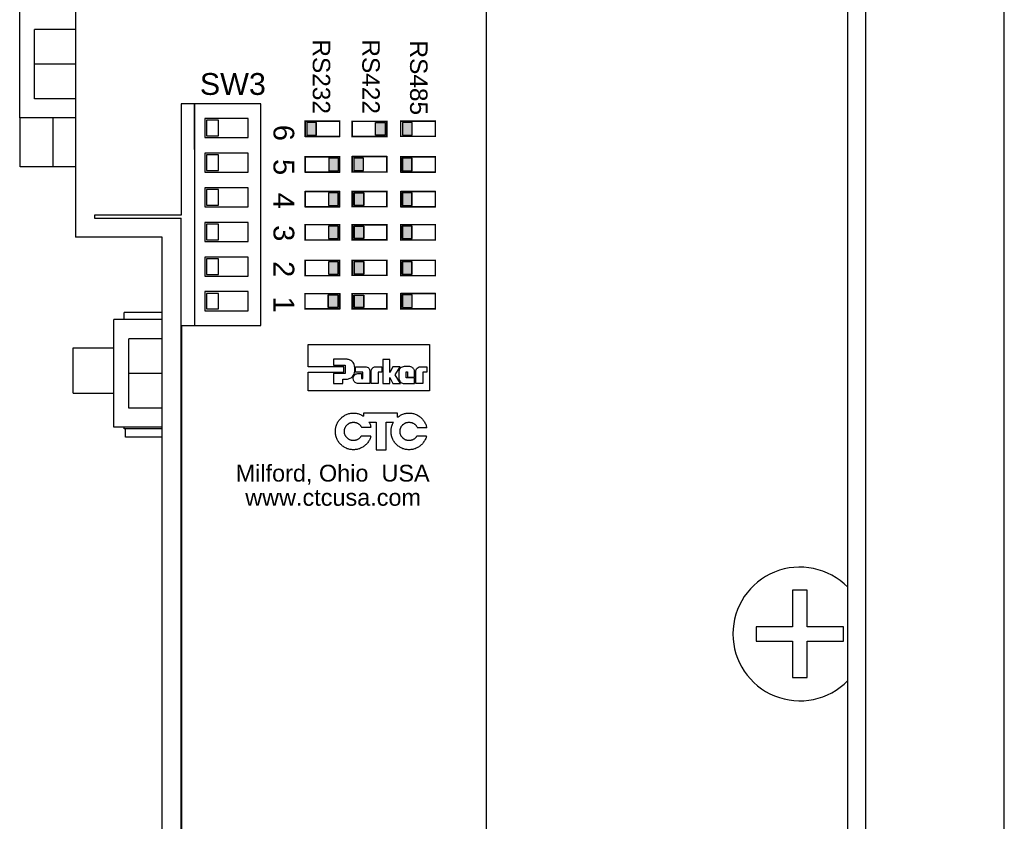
# Model space of a CAD drawing. Extents: x 84.2 to 139, y -35.7 to 34.4.
# Tile 5 of 17: x 105.1 to 108, y -27.6 to -25.3. Entities that reach past the tile are written whole.
import ezdxf

# ---------------------------------------------------------------- set-up
doc = ezdxf.new("R2010")
doc.units = 0
doc.header["$LTSCALE"] = 1.87
doc.header["$MEASUREMENT"] = 0
doc.layers.get('0').update_dxf_attribs({"linetype": 'CONTINUOUS'})
for name, color, linetype in [('BLACK', 7, 'CONTINUOUS'), ('UNIT', 7, 'CONTINUOUS'), ('WHITE', 7, 'CONTINUOUS'), ('YELLOW', 7, 'CONTINUOUS')]:
    doc.layers.add(name, color=color, linetype=linetype)
doc.styles.add('ARIAL', font='ARIAL.TTF', dxfattribs={"height": 0.3})

msp = doc.modelspace()

# ---------------------------------------------------------------- linework, layer by layer
at = {"color": 7, "linetype": 'Continuous'}
for p, q in [((105.273, -19.8853), (105.273, -25.9203)), ((106.458, -19.8853), (106.458, -29.5453)), ((105.112, -25.5753), (105.112, -25.2643)), ((105.155, -25.5203), (105.155, -25.3203)), ((105.273, -25.3203), (105.155, -25.3203)), ((105.273, -25.4203), (105.155, -25.4203)), ((105.273, -25.5203), (105.155, -25.5203)), ((105.808, -25.5353), (105.578, -25.5353)), ((105.578, -25.5353), (105.578, -25.8563)), ((105.615, -25.5353), (105.615, -25.6673)), ((105.616, -25.5353), (105.616, -26.1753)), ((105.808, -26.1753), (105.808, -25.5353)), ((105.273, -25.5753), (105.112, -25.5753)), ((105.113, -25.7173), (105.113, -25.5753)), ((105.2086, -25.7173), (105.2086, -25.5753)), ((105.771, -25.5773), (105.646, -25.5773)), ((105.646, -25.5773), (105.646, -25.6323)), ((105.686, -25.5823), (105.651, -25.5823)), ((105.651, -25.5823), (105.651, -25.6273)), ((105.686, -25.6273), (105.686, -25.5823)), ((105.771, -25.6323), (105.771, -25.5773)), ((105.646, -25.6323), (105.771, -25.6323)), ((105.651, -25.6273), (105.686, -25.6273)), ((105.771, -25.6773), (105.646, -25.6773)), ((105.646, -25.6773), (105.646, -25.7323)), ((105.686, -25.6823), (105.651, -25.6823)), ((105.651, -25.6823), (105.651, -25.7273)), ((105.686, -25.7273), (105.686, -25.6823)), ((105.771, -25.7323), (105.771, -25.6773)), ((105.273, -25.7173), (105.113, -25.7173)), ((105.646, -25.7323), (105.771, -25.7323)), ((105.651, -25.7273), (105.686, -25.7273)), ((105.771, -25.7773), (105.646, -25.7773)), ((105.646, -25.7773), (105.646, -25.8323)), ((105.686, -25.7823), (105.651, -25.7823)), ((105.651, -25.7823), (105.651, -25.8273)), ((105.686, -25.8273), (105.686, -25.7823)), ((105.771, -25.8323), (105.771, -25.7773)), ((105.646, -25.8323), (105.771, -25.8323)), ((105.651, -25.8273), (105.686, -25.8273)), ((105.578, -25.8563), (105.328, -25.8563)), ((105.328, -25.8563), (105.328, -25.8653)), ((105.328, -25.8653), (105.578, -25.8653)), ((105.578, -29.4803), (105.578, -25.8653)), ((105.771, -25.8773), (105.646, -25.8773)), ((105.646, -25.8773), (105.646, -25.9323)), ((105.771, -25.9323), (105.771, -25.8773)), ((105.686, -25.8823), (105.651, -25.8823)), ((105.651, -25.8823), (105.651, -25.9273)), ((105.686, -25.9273), (105.686, -25.8823)), ((105.523, -25.9203), (105.273, -25.9203)), ((105.523, -29.5353), (105.523, -25.9203)), ((105.646, -25.9323), (105.771, -25.9323)), ((105.651, -25.9273), (105.686, -25.9273)), ((105.771, -25.9773), (105.646, -25.9773)), ((105.646, -25.9773), (105.646, -26.0323)), ((105.686, -25.9823), (105.651, -25.9823)), ((105.651, -25.9823), (105.651, -26.0273)), ((105.686, -26.0273), (105.686, -25.9823)), ((105.771, -26.0323), (105.771, -25.9773)), ((105.646, -26.0323), (105.771, -26.0323)), ((105.651, -26.0273), (105.686, -26.0273)), ((105.771, -26.0773), (105.646, -26.0773)), ((105.646, -26.0773), (105.646, -26.1323)), ((105.771, -26.1323), (105.771, -26.0773)), ((105.686, -26.0823), (105.651, -26.0823)), ((105.651, -26.0823), (105.651, -26.1273)), ((105.686, -26.1273), (105.686, -26.0823)), ((105.646, -26.1323), (105.771, -26.1323)), ((105.651, -26.1273), (105.686, -26.1273)), ((105.523, -26.1573), (105.384, -26.1573)), ((105.384, -26.4683), (105.384, -26.1573)), ((105.523, -26.1378), (105.413, -26.1378)), ((105.413, -26.1573), (105.413, -26.1378)), ((105.58, -26.1753), (105.808, -26.1753)), ((105.58, -29.4783), (105.58, -26.1753)), ((105.523, -26.2133), (105.427, -26.2133)), ((105.427, -26.4133), (105.427, -26.2133)), ((105.266, -26.2399), (105.384, -26.2399)), ((105.266, -26.3707), (105.266, -26.2399)), ((105.523, -26.3133), (105.427, -26.3133)), ((105.266, -26.3707), (105.384, -26.3707)), ((105.523, -26.4133), (105.427, -26.4133)), ((105.523, -26.4683), (105.384, -26.4683)), ((105.413, -26.4728), (105.413, -26.4683)), ((105.523, -26.4728), (105.413, -26.4728)), ((105.4176, -26.4973), (105.4176, -26.4728)), ((105.523, -26.4973), (105.4176, -26.4973))]:
    msp.add_line(p, q, dxfattribs=at)
at = {"layer": 'UNIT', "linetype": 'Continuous'}
for p, q in [((107.553, -30.2153), (107.553, -19.2153)), ((107.501, -19.3253), (107.501, -30.1053)), ((106.458, -19.8853), (106.458, -29.5453)), ((107.953, -28.665), (107.953, -20.7656)), ((107.342, -26.9393), (107.342, -27.0443)), ((107.384, -26.9393), (107.342, -26.9393)), ((107.384, -27.0443), (107.384, -26.9393)), ((107.237, -27.0443), (107.237, -27.0863)), ((107.342, -27.0443), (107.237, -27.0443)), ((107.489, -27.0443), (107.384, -27.0443)), ((107.489, -27.0863), (107.489, -27.0443)), ((107.237, -27.0863), (107.342, -27.0863)), ((107.342, -27.0863), (107.342, -27.1913)), ((107.384, -27.1913), (107.384, -27.0863)), ((107.384, -27.0863), (107.489, -27.0863)), ((107.342, -27.1913), (107.384, -27.1913))]:
    msp.add_line(p, q, dxfattribs=at)
msp.add_arc((107.363, -27.0653), 0.193, 44.2874, 315.7126, dxfattribs=at)
at = {"layer": 'WHITE', "color": 7, "linetype": 'Continuous'}
for p, q in [((106.0355, -25.5852), (105.9355, -25.5852)), ((106.0355, -25.5852), (105.9355, -25.5852)), ((105.9355, -25.5852), (105.9355, -25.6292)), ((105.9355, -25.5852), (105.9355, -25.6292)), ((105.9679, -25.5892), (105.9399, -25.5892)), ((105.9679, -25.5892), (105.9399, -25.5892)), ((105.9401, -25.5892), (105.9401, -25.6252)), ((105.9681, -25.5892), (105.9401, -25.5892)), ((105.9406, -25.5892), (105.9406, -25.6252)), ((105.9406, -25.5892), (105.9406, -25.6252)), ((105.9679, -25.6252), (105.9679, -25.5892)), ((105.9679, -25.6252), (105.9679, -25.5892)), ((105.9681, -25.6252), (105.9681, -25.5892)), ((106.0355, -25.6292), (106.0355, -25.5852)), ((106.0355, -25.6292), (106.0355, -25.5852)), ((106.0714, -25.6294), (106.0714, -25.5854)), ((106.0714, -25.5854), (106.1714, -25.5854)), ((106.1391, -25.5894), (106.1671, -25.5894)), ((106.1391, -25.6254), (106.1391, -25.5894)), ((106.1391, -25.6254), (106.1391, -25.5894)), ((106.1391, -25.5894), (106.1671, -25.5894)), ((106.1665, -25.5894), (106.1665, -25.6254)), ((106.1671, -25.5894), (106.1671, -25.6254)), ((106.1714, -25.5854), (106.1714, -25.6294)), ((106.2161, -25.5892), (106.2161, -25.6252)), ((106.2441, -25.5892), (106.2161, -25.5892)), ((106.2441, -25.6252), (106.2441, -25.5892)), ((105.9399, -25.6252), (105.9679, -25.6252)), ((105.9399, -25.6252), (105.9679, -25.6252)), ((105.9401, -25.6252), (105.9681, -25.6252)), ((106.1671, -25.6254), (106.1391, -25.6254)), ((106.1671, -25.6254), (106.1391, -25.6254)), ((106.2161, -25.6252), (106.2441, -25.6252)), ((105.9355, -25.6292), (106.0355, -25.6292)), ((105.9355, -25.6292), (106.0355, -25.6292)), ((106.1714, -25.6294), (106.0714, -25.6294)), ((106.0355, -25.6882), (105.9355, -25.6882)), ((106.0355, -25.6882), (105.9355, -25.6882)), ((105.9355, -25.6882), (105.9355, -25.7322)), ((105.9355, -25.6882), (105.9355, -25.7322)), ((106.0315, -25.6922), (106.0035, -25.6922)), ((106.0315, -25.6922), (106.0035, -25.6922)), ((106.0036, -25.6922), (106.0036, -25.7282)), ((106.0316, -25.6922), (106.0036, -25.6922)), ((106.0041, -25.6922), (106.0041, -25.7282)), ((106.0041, -25.6922), (106.0041, -25.7282)), ((106.0315, -25.7282), (106.0315, -25.6922)), ((106.0315, -25.7282), (106.0315, -25.6922)), ((106.0316, -25.7282), (106.0316, -25.6922)), ((106.0355, -25.7322), (106.0355, -25.6882)), ((106.0355, -25.7322), (106.0355, -25.6882)), ((106.1714, -25.6876), (106.0714, -25.6876)), ((106.0714, -25.6876), (106.0714, -25.7316)), ((106.0714, -25.6876), (106.0714, -25.7316)), ((106.1714, -25.6876), (106.0714, -25.6876)), ((106.1036, -25.6916), (106.0756, -25.6916)), ((106.1036, -25.6916), (106.0756, -25.6916)), ((106.1037, -25.6916), (106.0757, -25.6916)), ((106.0757, -25.6916), (106.0757, -25.7276)), ((106.0763, -25.6916), (106.0763, -25.7276)), ((106.0763, -25.6916), (106.0763, -25.7276)), ((106.1036, -25.7276), (106.1036, -25.6916)), ((106.1036, -25.7276), (106.1036, -25.6916)), ((106.1037, -25.7276), (106.1037, -25.6916)), ((106.1714, -25.7316), (106.1714, -25.6876)), ((106.1714, -25.7316), (106.1714, -25.6876)), ((106.3115, -25.6882), (106.2115, -25.6882)), ((106.3115, -25.6882), (106.2115, -25.6882)), ((106.2115, -25.6882), (106.2115, -25.7322)), ((106.2115, -25.6882), (106.2115, -25.7322)), ((106.2155, -25.6922), (106.2155, -25.7282)), ((106.2435, -25.6922), (106.2155, -25.6922)), ((106.2435, -25.6922), (106.2155, -25.6922)), ((106.2155, -25.6922), (106.2155, -25.7282)), ((106.2441, -25.6922), (106.2161, -25.6922)), ((106.2161, -25.6922), (106.2161, -25.7282)), ((106.2435, -25.7282), (106.2435, -25.6922)), ((106.2435, -25.7282), (106.2435, -25.6922)), ((106.2441, -25.7282), (106.2441, -25.6922)), ((106.3115, -25.7322), (106.3115, -25.6882)), ((106.3115, -25.7322), (106.3115, -25.6882)), ((105.9355, -25.7322), (106.0355, -25.7322)), ((105.9355, -25.7322), (106.0355, -25.7322)), ((106.0035, -25.7282), (106.0315, -25.7282)), ((106.0035, -25.7282), (106.0315, -25.7282)), ((106.0036, -25.7282), (106.0316, -25.7282)), ((106.0714, -25.7316), (106.1714, -25.7316)), ((106.0714, -25.7316), (106.1714, -25.7316)), ((106.0756, -25.7276), (106.1036, -25.7276)), ((106.0756, -25.7276), (106.1036, -25.7276)), ((106.0757, -25.7276), (106.1037, -25.7276)), ((106.2115, -25.7322), (106.3115, -25.7322)), ((106.2115, -25.7322), (106.3115, -25.7322)), ((106.2155, -25.7282), (106.2435, -25.7282)), ((106.2155, -25.7282), (106.2435, -25.7282)), ((106.2161, -25.7282), (106.2441, -25.7282)), ((106.0355, -25.7883), (105.9355, -25.7883)), ((106.0355, -25.7883), (105.9355, -25.7883)), ((105.9355, -25.7883), (105.9355, -25.8323)), ((105.9355, -25.7883), (105.9355, -25.8323)), ((106.003, -25.7923), (106.003, -25.8283)), ((106.031, -25.7923), (106.003, -25.7923)), ((106.0315, -25.7923), (106.0035, -25.7923)), ((106.0035, -25.7923), (106.0035, -25.8283)), ((106.0035, -25.7923), (106.0035, -25.8283)), ((106.0315, -25.7923), (106.0035, -25.7923)), ((106.031, -25.8283), (106.031, -25.7923)), ((106.0315, -25.8283), (106.0315, -25.7923)), ((106.0315, -25.8283), (106.0315, -25.7923)), ((106.0355, -25.8323), (106.0355, -25.7883)), ((106.0355, -25.8323), (106.0355, -25.7883)), ((106.0714, -25.8322), (106.0714, -25.7882)), ((106.0714, -25.7882), (106.1714, -25.7882)), ((106.0765, -25.7922), (106.1045, -25.7922)), ((106.0766, -25.7922), (106.1046, -25.7922)), ((106.0766, -25.8282), (106.0766, -25.7922)), ((106.078, -25.8282), (106.078, -25.7922)), ((106.1045, -25.7922), (106.1045, -25.8282)), ((106.1046, -25.7922), (106.1046, -25.8282)), ((106.3115, -25.7883), (106.2115, -25.7883)), ((106.3115, -25.7883), (106.2115, -25.7883)), ((106.2115, -25.7883), (106.2115, -25.8323)), ((106.2115, -25.7883), (106.2115, -25.8323)), ((106.2155, -25.7923), (106.2155, -25.8283)), ((106.2435, -25.7923), (106.2155, -25.7923)), ((106.2435, -25.7923), (106.2155, -25.7923)), ((106.2155, -25.7923), (106.2155, -25.8283)), ((106.2441, -25.7923), (106.2161, -25.7923)), ((106.2161, -25.7923), (106.2161, -25.8283)), ((106.2435, -25.8283), (106.2435, -25.7923)), ((106.2435, -25.8283), (106.2435, -25.7923)), ((106.2441, -25.8283), (106.2441, -25.7923)), ((106.3115, -25.8323), (106.3115, -25.7883)), ((106.3115, -25.8323), (106.3115, -25.7883)), ((105.9355, -25.8323), (106.0355, -25.8323)), ((105.9355, -25.8323), (106.0355, -25.8323)), ((106.003, -25.8283), (106.031, -25.8283)), ((106.0035, -25.8283), (106.0315, -25.8283)), ((106.0035, -25.8283), (106.0315, -25.8283)), ((106.1714, -25.8322), (106.0714, -25.8322)), ((106.1045, -25.8282), (106.0765, -25.8282)), ((106.1046, -25.8282), (106.0766, -25.8282)), ((106.2115, -25.8323), (106.3115, -25.8323)), ((106.2115, -25.8323), (106.3115, -25.8323)), ((106.2155, -25.8283), (106.2435, -25.8283)), ((106.2155, -25.8283), (106.2435, -25.8283)), ((106.2161, -25.8283), (106.2441, -25.8283)), ((106.0355, -25.8841), (105.9355, -25.8841)), ((106.0355, -25.8841), (105.9355, -25.8841)), ((105.9355, -25.8841), (105.9355, -25.9281)), ((105.9355, -25.8841), (105.9355, -25.9281)), ((106.003, -25.8881), (106.003, -25.9241)), ((106.031, -25.8881), (106.003, -25.8881)), ((106.0315, -25.8881), (106.0035, -25.8881)), ((106.0035, -25.8881), (106.0035, -25.9241)), ((106.0035, -25.8881), (106.0035, -25.9241)), ((106.0315, -25.8881), (106.0035, -25.8881)), ((106.031, -25.9241), (106.031, -25.8881)), ((106.0315, -25.9241), (106.0315, -25.8881)), ((106.0315, -25.9241), (106.0315, -25.8881)), ((106.0355, -25.9281), (106.0355, -25.8841)), ((106.0355, -25.9281), (106.0355, -25.8841)), ((106.0714, -25.884), (106.1714, -25.884)), ((106.0714, -25.928), (106.0714, -25.884)), ((106.0714, -25.928), (106.0714, -25.884)), ((106.0714, -25.884), (106.1714, -25.884)), ((106.0765, -25.888), (106.1045, -25.888)), ((106.0765, -25.888), (106.1045, -25.888)), ((106.0766, -25.924), (106.0766, -25.888)), ((106.0766, -25.888), (106.1046, -25.888)), ((106.0781, -25.924), (106.0781, -25.888)), ((106.0781, -25.924), (106.0781, -25.888)), ((106.1045, -25.888), (106.1045, -25.924)), ((106.1045, -25.888), (106.1045, -25.924)), ((106.1046, -25.888), (106.1046, -25.924)), ((106.3115, -25.8841), (106.2115, -25.8841)), ((106.3115, -25.8841), (106.2115, -25.8841)), ((106.2115, -25.8841), (106.2115, -25.9281)), ((106.2115, -25.8841), (106.2115, -25.9281)), ((106.2155, -25.8881), (106.2155, -25.9241)), ((106.2435, -25.8881), (106.2155, -25.8881)), ((106.2435, -25.8881), (106.2155, -25.8881)), ((106.2155, -25.8881), (106.2155, -25.9241)), ((106.2441, -25.8881), (106.2161, -25.8881)), ((106.2161, -25.8881), (106.2161, -25.9241)), ((106.2435, -25.9241), (106.2435, -25.8881)), ((106.2435, -25.9241), (106.2435, -25.8881)), ((106.2441, -25.9241), (106.2441, -25.8881)), ((106.3115, -25.9281), (106.3115, -25.8841)), ((106.3115, -25.9281), (106.3115, -25.8841)), ((105.9355, -25.9281), (106.0355, -25.9281)), ((105.9355, -25.9281), (106.0355, -25.9281)), ((106.003, -25.9241), (106.031, -25.9241)), ((106.0035, -25.9241), (106.0315, -25.9241)), ((106.0035, -25.9241), (106.0315, -25.9241)), ((106.1714, -25.928), (106.0714, -25.928)), ((106.1714, -25.928), (106.0714, -25.928)), ((106.1045, -25.924), (106.0765, -25.924)), ((106.1045, -25.924), (106.0765, -25.924)), ((106.1046, -25.924), (106.0766, -25.924)), ((106.2115, -25.9281), (106.3115, -25.9281)), ((106.2115, -25.9281), (106.3115, -25.9281)), ((106.2155, -25.9241), (106.2435, -25.9241)), ((106.2155, -25.9241), (106.2435, -25.9241)), ((106.2161, -25.9241), (106.2441, -25.9241)), ((106.0355, -25.9871), (105.9355, -25.9871)), ((106.0355, -25.9871), (105.9355, -25.9871)), ((105.9355, -25.9871), (105.9355, -26.0311)), ((105.9355, -25.9871), (105.9355, -26.0311)), ((106.003, -25.9911), (106.003, -26.0271)), ((106.031, -25.9911), (106.003, -25.9911)), ((106.0315, -25.9911), (106.0035, -25.9911)), ((106.0035, -25.9911), (106.0035, -26.0271)), ((106.0315, -25.9911), (106.0035, -25.9911)), ((106.0035, -25.9911), (106.0035, -26.0271)), ((106.031, -26.0271), (106.031, -25.9911)), ((106.0315, -26.0271), (106.0315, -25.9911)), ((106.0315, -26.0271), (106.0315, -25.9911)), ((106.0355, -26.0311), (106.0355, -25.9871)), ((106.0355, -26.0311), (106.0355, -25.9871)), ((106.0714, -25.9865), (106.1714, -25.9865)), ((106.0714, -26.0305), (106.0714, -25.9865)), ((106.0714, -25.9865), (106.1714, -25.9865)), ((106.0714, -26.0305), (106.0714, -25.9865)), ((106.0765, -25.9905), (106.1045, -25.9905)), ((106.0765, -25.9905), (106.1045, -25.9905)), ((106.0767, -26.0265), (106.0767, -25.9905)), ((106.0767, -25.9905), (106.1047, -25.9905)), ((106.0781, -26.0265), (106.0781, -25.9905)), ((106.0781, -26.0265), (106.0781, -25.9905)), ((106.1045, -25.9905), (106.1045, -26.0265)), ((106.1045, -25.9905), (106.1045, -26.0265)), ((106.1047, -25.9905), (106.1047, -26.0265)), ((106.3115, -25.9871), (106.2115, -25.9871)), ((106.3115, -25.9871), (106.2115, -25.9871)), ((106.2115, -25.9871), (106.2115, -26.0311)), ((106.2115, -25.9871), (106.2115, -26.0311)), ((106.2155, -25.9911), (106.2155, -26.0271)), ((106.2435, -25.9911), (106.2155, -25.9911)), ((106.2435, -25.9911), (106.2155, -25.9911)), ((106.2155, -25.9911), (106.2155, -26.0271)), ((106.2441, -25.9911), (106.2161, -25.9911)), ((106.2161, -25.9911), (106.2161, -26.0271)), ((106.2435, -26.0271), (106.2435, -25.9911)), ((106.2435, -26.0271), (106.2435, -25.9911)), ((106.2441, -26.0271), (106.2441, -25.9911)), ((106.3115, -26.0311), (106.3115, -25.9871)), ((106.3115, -26.0311), (106.3115, -25.9871)), ((105.9355, -26.0311), (106.0355, -26.0311)), ((105.9355, -26.0311), (106.0355, -26.0311)), ((106.003, -26.0271), (106.031, -26.0271)), ((106.0035, -26.0271), (106.0315, -26.0271)), ((106.0035, -26.0271), (106.0315, -26.0271)), ((106.1714, -26.0305), (106.0714, -26.0305)), ((106.1714, -26.0305), (106.0714, -26.0305)), ((106.1045, -26.0265), (106.0765, -26.0265)), ((106.1045, -26.0265), (106.0765, -26.0265)), ((106.1047, -26.0265), (106.0767, -26.0265)), ((106.2115, -26.0311), (106.3115, -26.0311)), ((106.2115, -26.0311), (106.3115, -26.0311)), ((106.2155, -26.0271), (106.2435, -26.0271)), ((106.2155, -26.0271), (106.2435, -26.0271)), ((106.2161, -26.0271), (106.2441, -26.0271)), ((105.9355, -26.0829), (106.0355, -26.0829)), ((105.9355, -26.1269), (105.9355, -26.0829)), ((106.0022, -26.0869), (106.0302, -26.0869)), ((106.0022, -26.1229), (106.0022, -26.0869)), ((106.0028, -26.1229), (106.0028, -26.0869)), ((106.0028, -26.0869), (106.0308, -26.0869)), ((106.0302, -26.0869), (106.0302, -26.1229)), ((106.0308, -26.0869), (106.0308, -26.1229)), ((106.0355, -26.0829), (106.0355, -26.1269)), ((106.0714, -26.083), (106.1714, -26.083)), ((106.0714, -26.127), (106.0714, -26.083)), ((106.0714, -26.127), (106.0714, -26.083)), ((106.0714, -26.083), (106.1714, -26.083)), ((106.0765, -26.087), (106.1045, -26.087)), ((106.0765, -26.087), (106.1045, -26.087)), ((106.0766, -26.123), (106.0766, -26.087)), ((106.0766, -26.087), (106.1046, -26.087)), ((106.0781, -26.123), (106.0781, -26.087)), ((106.0781, -26.123), (106.0781, -26.087)), ((106.1045, -26.087), (106.1045, -26.123)), ((106.1045, -26.087), (106.1045, -26.123)), ((106.1046, -26.087), (106.1046, -26.123)), ((106.3115, -26.0829), (106.2115, -26.0829)), ((106.2115, -26.0829), (106.2115, -26.1269)), ((106.2155, -26.0869), (106.2155, -26.1229)), ((106.2435, -26.0869), (106.2155, -26.0869)), ((106.2161, -26.0869), (106.2161, -26.1229)), ((106.2441, -26.0869), (106.2161, -26.0869)), ((106.2441, -26.1229), (106.2441, -26.0869)), ((106.3115, -26.1269), (106.3115, -26.0829)), ((106.0355, -26.1269), (105.9355, -26.1269)), ((106.0302, -26.1229), (106.0022, -26.1229)), ((106.0308, -26.1229), (106.0028, -26.1229)), ((106.1714, -26.127), (106.0714, -26.127)), ((106.1714, -26.127), (106.0714, -26.127)), ((106.1045, -26.123), (106.0765, -26.123)), ((106.1045, -26.123), (106.0765, -26.123)), ((106.1046, -26.123), (106.0766, -26.123)), ((106.2161, -26.1229), (106.2441, -26.1229))]:
    msp.add_line(p, q, dxfattribs=at)
at = {"layer": 'WHITE', "color": 7, "linetype": 'Continuous', "const_width": 0.004, "flags": 128}
for points in [[(106.0355, -25.5852), (105.9355, -25.5852), (105.9355, -25.6292), (106.0355, -25.6292)], [(106.0714, -25.5854), (106.1714, -25.5854), (106.1714, -25.6294), (106.0714, -25.6294)], [(106.2115, -25.6292), (106.3115, -25.6292), (106.3115, -25.5852), (106.2115, -25.5852)], [(106.0355, -25.6882), (105.9355, -25.6882), (105.9355, -25.7322), (106.0355, -25.7322)], [(106.1714, -25.6876), (106.0714, -25.6876), (106.0714, -25.7316), (106.1714, -25.7316)], [(106.2115, -25.7322), (106.3115, -25.7322), (106.3115, -25.6882), (106.2115, -25.6882)], [(106.0355, -25.7883), (105.9355, -25.7883), (105.9355, -25.8323), (106.0355, -25.8323)], [(106.1714, -25.8322), (106.0714, -25.8322), (106.0714, -25.7882), (106.1714, -25.7882)], [(106.2115, -25.8323), (106.3115, -25.8323), (106.3115, -25.7883), (106.2115, -25.7883)], [(106.0355, -25.8841), (105.9355, -25.8841), (105.9355, -25.9281), (106.0355, -25.9281)], [(106.1714, -25.928), (106.0714, -25.928), (106.0714, -25.884), (106.1714, -25.884)], [(106.2115, -25.9281), (106.3115, -25.9281), (106.3115, -25.8841), (106.2115, -25.8841)], [(106.0355, -25.9871), (105.9355, -25.9871), (105.9355, -26.0311), (106.0355, -26.0311)], [(106.1714, -26.0305), (106.0714, -26.0305), (106.0714, -25.9865), (106.1714, -25.9865)], [(106.2115, -26.0311), (106.3115, -26.0311), (106.3115, -25.9871), (106.2115, -25.9871)], [(105.9355, -26.0829), (106.0355, -26.0829), (106.0355, -26.1269), (105.9355, -26.1269)], [(106.1714, -26.127), (106.0714, -26.127), (106.0714, -26.083), (106.1714, -26.083)], [(106.2115, -26.1269), (106.3115, -26.1269), (106.3115, -26.0829), (106.2115, -26.0829)]]:
    msp.add_lwpolyline(points, close=True, dxfattribs=at)
at = {"layer": 'WHITE'}
for points in [[(105.9681, -25.5892), (105.9681, -25.6252), (105.9401, -25.5892), (105.9401, -25.6252)], [(106.1391, -25.5894), (106.1391, -25.6254), (106.1671, -25.5894), (106.1671, -25.6254)], [(106.2161, -25.6252), (106.2161, -25.5892), (106.2441, -25.6252), (106.2441, -25.5892)], [(106.0316, -25.6922), (106.0316, -25.7282), (106.0036, -25.6922), (106.0036, -25.7282)], [(106.1037, -25.6916), (106.1037, -25.7276), (106.0757, -25.6916), (106.0757, -25.7276)], [(106.2161, -25.7282), (106.2161, -25.6922), (106.2441, -25.7282), (106.2441, -25.6922)], [(106.031, -25.7923), (106.031, -25.8283), (106.003, -25.7923), (106.003, -25.8283)], [(106.1046, -25.8282), (106.1046, -25.7922), (106.0766, -25.8282), (106.0766, -25.7922)], [(106.2161, -25.8283), (106.2161, -25.7923), (106.2441, -25.8283), (106.2441, -25.7923)], [(106.031, -25.8881), (106.031, -25.9241), (106.003, -25.8881), (106.003, -25.9241)], [(106.1046, -25.924), (106.1046, -25.888), (106.0766, -25.924), (106.0766, -25.888)], [(106.2161, -25.9241), (106.2161, -25.8881), (106.2441, -25.9241), (106.2441, -25.8881)], [(106.031, -25.9911), (106.031, -26.0271), (106.003, -25.9911), (106.003, -26.0271)], [(106.1047, -26.0265), (106.1047, -25.9905), (106.0767, -26.0265), (106.0767, -25.9905)], [(106.2161, -26.0271), (106.2161, -25.9911), (106.2441, -26.0271), (106.2441, -25.9911)], [(106.0028, -26.0869), (106.0028, -26.1229), (106.0308, -26.0869), (106.0308, -26.1229)], [(106.1046, -26.123), (106.1046, -26.087), (106.0766, -26.123), (106.0766, -26.087)], [(106.2161, -26.1229), (106.2161, -26.0869), (106.2441, -26.1229), (106.2441, -26.0869)]]:
    msp.add_solid(points, dxfattribs=at)
at = {"layer": 'YELLOW'}
for p, q in [((106.0319, -26.4511), (106.0332, -26.4491)), ((106.0332, -26.4491), (106.0347, -26.447)), ((106.0347, -26.447), (106.0365, -26.4452)), ((106.0365, -26.4452), (106.0383, -26.4434)), ((106.0383, -26.4434), (106.0401, -26.4416)), ((106.0401, -26.4416), (106.0418, -26.4397)), ((106.0418, -26.4397), (106.0439, -26.4382)), ((106.0439, -26.4382), (106.0459, -26.4369)), ((106.0459, -26.4369), (106.0479, -26.4353)), ((106.0479, -26.4353), (106.0503, -26.434)), ((106.0503, -26.434), (106.0523, -26.433)), ((106.0523, -26.433), (106.0546, -26.4319)), ((106.0546, -26.4319), (106.0572, -26.4309)), ((106.0572, -26.4309), (106.0594, -26.4301)), ((106.0594, -26.4301), (106.062, -26.4293)), ((106.062, -26.4293), (106.0645, -26.4288)), ((106.0645, -26.4288), (106.0671, -26.4283)), ((106.0671, -26.4283), (106.0696, -26.4281)), ((106.0696, -26.4281), (106.0721, -26.4278)), ((106.0721, -26.4278), (106.075, -26.4276)), ((106.075, -26.4276), (106.075, -26.4276)), ((106.075, -26.4276), (106.0776, -26.4278)), ((106.0776, -26.4278), (106.0801, -26.4281)), ((106.0801, -26.4281), (106.0829, -26.4283)), ((106.0829, -26.4283), (106.0854, -26.4288)), ((106.0854, -26.4288), (106.088, -26.4293)), ((106.088, -26.4293), (106.0903, -26.4301)), ((106.0903, -26.4301), (106.0928, -26.4309)), ((106.0928, -26.4309), (106.0951, -26.4319)), ((106.0951, -26.4319), (106.0974, -26.433)), ((106.0974, -26.433), (106.0997, -26.434)), ((106.0997, -26.434), (106.102, -26.4353)), ((106.102, -26.4353), (106.1037, -26.4366)), ((106.2025, -26.4277), (106.1037, -26.4277)), ((106.1037, -26.4277), (106.1037, -26.4366)), ((106.1037, -26.4277), (106.1037, -26.4277)), ((106.2024, -26.4397), (106.2044, -26.4382)), ((106.2025, -26.4396), (106.2025, -26.4277)), ((106.2044, -26.4382), (106.2065, -26.4369)), ((106.2065, -26.4369), (106.2085, -26.4353)), ((106.2085, -26.4353), (106.2109, -26.434)), ((106.2109, -26.434), (106.2129, -26.433)), ((106.2129, -26.433), (106.2151, -26.4319)), ((106.2151, -26.4319), (106.2177, -26.4309)), ((106.2177, -26.4309), (106.22, -26.4301)), ((106.22, -26.4301), (106.2225, -26.4293)), ((106.2225, -26.4293), (106.2251, -26.4288)), ((106.2251, -26.4288), (106.2276, -26.4283)), ((106.2276, -26.4283), (106.2302, -26.4281)), ((106.2302, -26.4281), (106.2327, -26.4278)), ((106.2327, -26.4278), (106.2356, -26.4276)), ((106.2356, -26.4276), (106.2381, -26.4278)), ((106.2356, -26.4276), (106.2356, -26.4276)), ((106.2381, -26.4278), (106.2406, -26.4281)), ((106.2406, -26.4281), (106.2435, -26.4283)), ((106.2435, -26.4283), (106.246, -26.4288)), ((106.246, -26.4288), (106.2485, -26.4293)), ((106.2485, -26.4293), (106.2508, -26.4301)), ((106.2508, -26.4301), (106.2533, -26.4309)), ((106.2533, -26.4309), (106.2556, -26.4319)), ((106.2556, -26.4319), (106.258, -26.433)), ((106.258, -26.433), (106.2603, -26.434)), ((106.2603, -26.434), (106.2626, -26.4353)), ((106.2626, -26.4353), (106.2646, -26.4369)), ((106.2646, -26.4369), (106.2666, -26.4382)), ((106.2666, -26.4382), (106.2687, -26.4397)), ((106.2687, -26.4397), (106.2704, -26.4416)), ((106.2704, -26.4416), (106.2722, -26.4434)), ((106.2722, -26.4434), (106.274, -26.4452)), ((106.274, -26.4452), (106.2757, -26.447)), ((106.2757, -26.447), (106.2773, -26.4491)), ((106.2773, -26.4491), (106.2786, -26.4511)), ((106.023, -26.478), (106.0232, -26.4755)), ((106.023, -26.4806), (106.023, -26.478)), ((106.0232, -26.4755), (106.0235, -26.4726)), ((106.0235, -26.4726), (106.024, -26.47)), ((106.024, -26.47), (106.0245, -26.4674)), ((106.0245, -26.4674), (106.0252, -26.4651)), ((106.0252, -26.4651), (106.026, -26.4625)), ((106.026, -26.4625), (106.027, -26.4602)), ((106.027, -26.4602), (106.0281, -26.4578)), ((106.0281, -26.4578), (106.0292, -26.4555)), ((106.0292, -26.4555), (106.0304, -26.4532)), ((106.0304, -26.4532), (106.0319, -26.4511)), ((106.049, -26.478), (106.0492, -26.4767)), ((106.049, -26.4793), (106.049, -26.478)), ((106.0492, -26.4767), (106.0495, -26.4755)), ((106.0495, -26.4755), (106.0497, -26.4742)), ((106.0497, -26.4742), (106.05, -26.4729)), ((106.05, -26.4729), (106.0505, -26.4716)), ((106.0505, -26.4716), (106.051, -26.4703)), ((106.051, -26.4703), (106.0516, -26.4693)), ((106.0516, -26.4693), (106.0521, -26.468)), ((106.0521, -26.468), (106.0526, -26.4669)), ((106.0526, -26.4669), (106.0534, -26.4659)), ((106.0534, -26.4659), (106.0541, -26.4649)), ((106.0541, -26.4649), (106.0548, -26.4638)), ((106.0548, -26.4638), (106.0556, -26.4628)), ((106.0556, -26.4628), (106.0567, -26.462)), ((106.0567, -26.462), (106.0574, -26.461)), ((106.0574, -26.461), (106.0584, -26.4602)), ((106.0584, -26.4602), (106.0594, -26.4594)), ((106.0594, -26.4594), (106.0605, -26.4586)), ((106.0605, -26.4586), (106.0615, -26.4578)), ((106.0615, -26.4578), (106.0625, -26.4573)), ((106.0625, -26.4573), (106.0635, -26.4568)), ((106.0635, -26.4568), (106.0648, -26.4563)), ((106.0648, -26.4563), (106.0661, -26.4558)), ((106.0661, -26.4558), (106.0671, -26.4552)), ((106.0671, -26.4552), (106.0683, -26.455)), ((106.0683, -26.455), (106.0696, -26.4547)), ((106.0696, -26.4547), (106.0709, -26.4545)), ((106.0709, -26.4545), (106.0721, -26.4542)), ((106.0721, -26.4542), (106.0734, -26.4542)), ((106.0734, -26.4542), (106.075, -26.454)), ((106.075, -26.454), (106.075, -26.454)), ((106.075, -26.454), (106.0763, -26.4542)), ((106.0763, -26.4542), (106.0776, -26.4542)), ((106.0776, -26.4542), (106.0788, -26.4545)), ((106.0788, -26.4545), (106.0801, -26.4547)), ((106.0801, -26.4547), (106.0814, -26.455)), ((106.0814, -26.455), (106.0826, -26.4552)), ((106.0826, -26.4552), (106.0839, -26.4558)), ((106.0839, -26.4558), (106.0849, -26.4563)), ((106.0849, -26.4563), (106.0862, -26.4568)), ((106.0862, -26.4568), (106.0872, -26.4573)), ((106.0872, -26.4573), (106.0885, -26.4578)), ((106.0885, -26.4578), (106.0895, -26.4586)), ((106.0895, -26.4586), (106.0905, -26.4594)), ((106.0905, -26.4594), (106.0915, -26.4602)), ((106.0915, -26.4602), (106.0923, -26.461)), ((106.0923, -26.461), (106.0933, -26.462)), ((106.0933, -26.462), (106.094, -26.4628)), ((106.094, -26.4628), (106.0951, -26.4638)), ((106.0951, -26.4638), (106.0958, -26.4649)), ((106.0958, -26.4649), (106.0966, -26.4659)), ((106.0966, -26.4659), (106.0972, -26.4669)), ((106.0972, -26.4669), (106.098, -26.468)), ((106.098, -26.468), (106.0983, -26.4688)), ((106.0983, -26.4688), (106.1257, -26.4688)), ((106.1198, -26.4536), (106.1209, -26.4555)), ((106.1198, -26.4536), (106.1403, -26.4539)), ((106.1209, -26.4555), (106.1219, -26.4578)), ((106.1219, -26.4578), (106.1229, -26.4602)), ((106.1229, -26.4602), (106.1239, -26.4625)), ((106.1239, -26.4625), (106.1247, -26.4651)), ((106.1247, -26.4651), (106.1255, -26.4674)), ((106.1255, -26.4674), (106.1257, -26.4688)), ((106.1403, -26.4539), (106.1403, -26.5336)), ((106.1694, -26.4539), (106.1906, -26.4539)), ((106.1694, -26.5336), (106.1694, -26.4539)), ((106.1835, -26.478), (106.1838, -26.4755)), ((106.1835, -26.4806), (106.1835, -26.478)), ((106.1838, -26.4755), (106.184, -26.4726)), ((106.184, -26.4726), (106.1845, -26.47)), ((106.1845, -26.47), (106.185, -26.4674)), ((106.185, -26.4674), (106.1858, -26.4651)), ((106.1858, -26.4651), (106.1866, -26.4625)), ((106.1866, -26.4625), (106.1876, -26.4602)), ((106.1876, -26.4602), (106.1887, -26.4578)), ((106.1887, -26.4578), (106.1897, -26.4555)), ((106.1897, -26.4555), (106.1906, -26.4539)), ((106.2095, -26.478), (106.2098, -26.4767)), ((106.2095, -26.4793), (106.2095, -26.478)), ((106.2098, -26.4767), (106.21, -26.4755)), ((106.21, -26.4755), (106.2103, -26.4742)), ((106.2103, -26.4742), (106.2105, -26.4729)), ((106.2105, -26.4729), (106.2111, -26.4716)), ((106.2111, -26.4716), (106.2116, -26.4703)), ((106.2116, -26.4703), (106.2122, -26.4693)), ((106.2122, -26.4693), (106.2126, -26.468)), ((106.2126, -26.468), (106.2131, -26.4669)), ((106.2131, -26.4669), (106.2139, -26.4659)), ((106.2139, -26.4659), (106.2146, -26.4649)), ((106.2146, -26.4649), (106.2154, -26.4638)), ((106.2154, -26.4638), (106.2162, -26.4628)), ((106.2162, -26.4628), (106.2172, -26.462)), ((106.2172, -26.462), (106.218, -26.461)), ((106.218, -26.461), (106.219, -26.4602)), ((106.219, -26.4602), (106.22, -26.4594)), ((106.22, -26.4594), (106.221, -26.4586)), ((106.221, -26.4586), (106.222, -26.4578)), ((106.222, -26.4578), (106.2231, -26.4573)), ((106.2231, -26.4573), (106.224, -26.4568)), ((106.224, -26.4568), (106.2253, -26.4563)), ((106.2253, -26.4563), (106.2266, -26.4558)), ((106.2266, -26.4558), (106.2276, -26.4552)), ((106.2276, -26.4552), (106.2289, -26.455)), ((106.2289, -26.455), (106.2302, -26.4547)), ((106.2302, -26.4547), (106.2314, -26.4545)), ((106.2314, -26.4545), (106.2327, -26.4542)), ((106.2327, -26.4542), (106.2341, -26.4542)), ((106.2341, -26.4542), (106.2356, -26.454)), ((106.2356, -26.454), (106.2356, -26.454)), ((106.2356, -26.454), (106.2368, -26.4542)), ((106.2368, -26.4542), (106.2381, -26.4542)), ((106.2381, -26.4542), (106.2394, -26.4545)), ((106.2394, -26.4545), (106.2406, -26.4547)), ((106.2406, -26.4547), (106.2419, -26.455)), ((106.2419, -26.455), (106.2432, -26.4552)), ((106.2432, -26.4552), (106.2444, -26.4558)), ((106.2444, -26.4558), (106.2455, -26.4563)), ((106.2455, -26.4563), (106.2468, -26.4568)), ((106.2468, -26.4568), (106.2477, -26.4573)), ((106.2477, -26.4573), (106.249, -26.4578)), ((106.249, -26.4578), (106.25, -26.4586)), ((106.25, -26.4586), (106.2511, -26.4594)), ((106.2511, -26.4594), (106.2521, -26.4602)), ((106.2521, -26.4602), (106.2529, -26.461)), ((106.2529, -26.461), (106.2539, -26.462)), ((106.2539, -26.462), (106.2546, -26.4628)), ((106.2546, -26.4628), (106.2556, -26.4638)), ((106.2556, -26.4638), (106.2564, -26.4649)), ((106.2564, -26.4649), (106.2572, -26.4659)), ((106.2572, -26.4659), (106.2577, -26.4669)), ((106.2577, -26.4669), (106.2585, -26.468)), ((106.2585, -26.468), (106.259, -26.4693)), ((106.259, -26.4693), (106.2864, -26.4693)), ((106.2786, -26.4511), (106.2802, -26.4532)), ((106.2802, -26.4532), (106.2814, -26.4555)), ((106.2814, -26.4555), (106.2824, -26.4578)), ((106.2824, -26.4578), (106.2835, -26.4602)), ((106.2835, -26.4602), (106.2845, -26.4625)), ((106.2845, -26.4625), (106.2852, -26.4651)), ((106.2852, -26.4651), (106.286, -26.4674)), ((106.286, -26.4674), (106.2864, -26.4693)), ((106.023, -26.4836), (106.023, -26.4806)), ((106.0232, -26.4861), (106.023, -26.4836)), ((106.0235, -26.4887), (106.0232, -26.4861)), ((106.024, -26.4913), (106.0235, -26.4887)), ((106.0245, -26.4939), (106.024, -26.4913)), ((106.0252, -26.4965), (106.0245, -26.4939)), ((106.026, -26.4988), (106.0252, -26.4965)), ((106.027, -26.5014), (106.026, -26.4988)), ((106.0281, -26.5037), (106.027, -26.5014)), ((106.0292, -26.5057), (106.0281, -26.5037)), ((106.0304, -26.5082), (106.0292, -26.5057)), ((106.049, -26.4806), (106.049, -26.4793)), ((106.049, -26.4822), (106.049, -26.4806)), ((106.049, -26.4836), (106.049, -26.4822)), ((106.0492, -26.4848), (106.049, -26.4836)), ((106.0495, -26.4861), (106.0492, -26.4848)), ((106.0497, -26.4874), (106.0495, -26.4861)), ((106.05, -26.4887), (106.0497, -26.4874)), ((106.0505, -26.4898), (106.05, -26.4887)), ((106.051, -26.4911), (106.0505, -26.4898)), ((106.0516, -26.4924), (106.051, -26.4911)), ((106.0521, -26.4934), (106.0516, -26.4924)), ((106.0526, -26.4944), (106.0521, -26.4934)), ((106.0534, -26.4954), (106.0526, -26.4944)), ((106.0541, -26.4965), (106.0534, -26.4954)), ((106.0548, -26.4975), (106.0541, -26.4965)), ((106.0556, -26.4986), (106.0548, -26.4975)), ((106.0567, -26.4993), (106.0556, -26.4986)), ((106.0574, -26.5003), (106.0567, -26.4993)), ((106.0584, -26.5011), (106.0574, -26.5003)), ((106.0594, -26.5019), (106.0584, -26.5011)), ((106.0605, -26.5027), (106.0594, -26.5019)), ((106.0615, -26.5034), (106.0605, -26.5027)), ((106.0625, -26.504), (106.0615, -26.5034)), ((106.0635, -26.5045), (106.0625, -26.504)), ((106.0648, -26.505), (106.0635, -26.5045)), ((106.0661, -26.5055), (106.0648, -26.505)), ((106.0671, -26.506), (106.0661, -26.5055)), ((106.0683, -26.5064), (106.0671, -26.506)), ((106.0696, -26.5066), (106.0683, -26.5064)), ((106.0814, -26.5064), (106.0801, -26.5066)), ((106.0826, -26.506), (106.0814, -26.5064)), ((106.0839, -26.5055), (106.0826, -26.506)), ((106.0849, -26.505), (106.0839, -26.5055)), ((106.0862, -26.5045), (106.0849, -26.505)), ((106.0872, -26.504), (106.0862, -26.5045)), ((106.0885, -26.5034), (106.0872, -26.504)), ((106.0895, -26.5027), (106.0885, -26.5034)), ((106.0905, -26.5019), (106.0895, -26.5027)), ((106.0915, -26.5011), (106.0905, -26.5019)), ((106.0923, -26.5003), (106.0915, -26.5011)), ((106.0933, -26.4993), (106.0923, -26.5003)), ((106.094, -26.4986), (106.0933, -26.4993)), ((106.0951, -26.4975), (106.094, -26.4986)), ((106.0958, -26.4965), (106.0951, -26.4975)), ((106.0966, -26.4954), (106.0958, -26.4965)), ((106.0972, -26.4944), (106.0966, -26.4954)), ((106.0973, -26.4942), (106.0972, -26.4944)), ((106.1254, -26.4942), (106.0973, -26.4942)), ((106.1209, -26.5057), (106.1195, -26.5082)), ((106.1219, -26.5037), (106.1209, -26.5057)), ((106.1229, -26.5014), (106.1219, -26.5037)), ((106.1239, -26.4988), (106.1229, -26.5014)), ((106.1247, -26.4965), (106.1239, -26.4988)), ((106.1254, -26.4942), (106.1247, -26.4965)), ((106.1835, -26.4836), (106.1835, -26.4806)), ((106.1838, -26.4861), (106.1835, -26.4836)), ((106.184, -26.4887), (106.1838, -26.4861)), ((106.1845, -26.4913), (106.184, -26.4887)), ((106.185, -26.4939), (106.1845, -26.4913)), ((106.1858, -26.4965), (106.185, -26.4939)), ((106.1866, -26.4988), (106.1858, -26.4965)), ((106.1876, -26.5014), (106.1866, -26.4988)), ((106.1887, -26.5037), (106.1876, -26.5014)), ((106.1897, -26.5057), (106.1887, -26.5037)), ((106.191, -26.5082), (106.1897, -26.5057)), ((106.2095, -26.4806), (106.2095, -26.4793)), ((106.2095, -26.4822), (106.2095, -26.4806)), ((106.2095, -26.4836), (106.2095, -26.4822)), ((106.2098, -26.4848), (106.2095, -26.4836)), ((106.21, -26.4861), (106.2098, -26.4848)), ((106.2103, -26.4874), (106.21, -26.4861)), ((106.2105, -26.4887), (106.2103, -26.4874)), ((106.2111, -26.4898), (106.2105, -26.4887)), ((106.2116, -26.4911), (106.2111, -26.4898)), ((106.2122, -26.4924), (106.2116, -26.4911)), ((106.2126, -26.4934), (106.2122, -26.4924)), ((106.2131, -26.4944), (106.2126, -26.4934)), ((106.2139, -26.4954), (106.2131, -26.4944)), ((106.2146, -26.4965), (106.2139, -26.4954)), ((106.2154, -26.4975), (106.2146, -26.4965)), ((106.2162, -26.4986), (106.2154, -26.4975)), ((106.2172, -26.4993), (106.2162, -26.4986)), ((106.218, -26.5003), (106.2172, -26.4993)), ((106.219, -26.5011), (106.218, -26.5003)), ((106.22, -26.5019), (106.219, -26.5011)), ((106.221, -26.5027), (106.22, -26.5019)), ((106.222, -26.5034), (106.221, -26.5027)), ((106.2231, -26.504), (106.222, -26.5034)), ((106.224, -26.5045), (106.2231, -26.504)), ((106.2253, -26.505), (106.224, -26.5045)), ((106.2266, -26.5055), (106.2253, -26.505)), ((106.2276, -26.506), (106.2266, -26.5055)), ((106.2289, -26.5064), (106.2276, -26.506)), ((106.2302, -26.5066), (106.2289, -26.5064)), ((106.2419, -26.5064), (106.2406, -26.5066)), ((106.2432, -26.506), (106.2419, -26.5064)), ((106.2444, -26.5055), (106.2432, -26.506)), ((106.2455, -26.505), (106.2444, -26.5055)), ((106.2468, -26.5045), (106.2455, -26.505)), ((106.2477, -26.504), (106.2468, -26.5045)), ((106.249, -26.5034), (106.2477, -26.504)), ((106.25, -26.5027), (106.249, -26.5034)), ((106.2511, -26.5019), (106.25, -26.5027)), ((106.2521, -26.5011), (106.2511, -26.5019)), ((106.2529, -26.5003), (106.2521, -26.5011)), ((106.2539, -26.4993), (106.2529, -26.5003)), ((106.2546, -26.4986), (106.2539, -26.4993)), ((106.2556, -26.4975), (106.2546, -26.4986)), ((106.2564, -26.4965), (106.2556, -26.4975)), ((106.2572, -26.4954), (106.2564, -26.4965)), ((106.2576, -26.4946), (106.2572, -26.4954)), ((106.2858, -26.4946), (106.2576, -26.4946)), ((106.2814, -26.5057), (106.2802, -26.5082)), ((106.2824, -26.5037), (106.2814, -26.5057)), ((106.2835, -26.5014), (106.2824, -26.5037)), ((106.2845, -26.4988), (106.2835, -26.5014)), ((106.2852, -26.4965), (106.2845, -26.4988)), ((106.2858, -26.4946), (106.2852, -26.4965)), ((106.0319, -26.5102), (106.0304, -26.5082)), ((106.0332, -26.5123), (106.0319, -26.5102)), ((106.0347, -26.5144), (106.0332, -26.5123)), ((106.0365, -26.5162), (106.0347, -26.5144)), ((106.0383, -26.518), (106.0365, -26.5162)), ((106.0401, -26.5198), (106.0383, -26.518)), ((106.0418, -26.5216), (106.0401, -26.5198)), ((106.0439, -26.5232), (106.0418, -26.5216)), ((106.0459, -26.5244), (106.0439, -26.5232)), ((106.0479, -26.526), (106.0459, -26.5244)), ((106.0503, -26.5273), (106.0479, -26.526)), ((106.0523, -26.5283), (106.0503, -26.5273)), ((106.0546, -26.5294), (106.0523, -26.5283)), ((106.0572, -26.5305), (106.0546, -26.5294)), ((106.0594, -26.5312), (106.0572, -26.5305)), ((106.062, -26.532), (106.0594, -26.5312)), ((106.0645, -26.5325), (106.062, -26.532)), ((106.0671, -26.533), (106.0645, -26.5325)), ((106.0696, -26.5333), (106.0671, -26.533)), ((106.0709, -26.5069), (106.0696, -26.5066)), ((106.0721, -26.5335), (106.0696, -26.5333)), ((106.0721, -26.5071), (106.0709, -26.5069)), ((106.0734, -26.5071), (106.0721, -26.5071)), ((106.075, -26.5335), (106.0721, -26.5335)), ((106.075, -26.5071), (106.0734, -26.5071)), ((106.0763, -26.5071), (106.075, -26.5071)), ((106.0776, -26.5335), (106.075, -26.5335)), ((106.0776, -26.5071), (106.0763, -26.5071)), ((106.0788, -26.5069), (106.0776, -26.5071)), ((106.0801, -26.5333), (106.0776, -26.5335)), ((106.0801, -26.5066), (106.0788, -26.5069)), ((106.0829, -26.533), (106.0801, -26.5333)), ((106.0854, -26.5325), (106.0829, -26.533)), ((106.088, -26.532), (106.0854, -26.5325)), ((106.0903, -26.5312), (106.088, -26.532)), ((106.0928, -26.5305), (106.0903, -26.5312)), ((106.0951, -26.5294), (106.0928, -26.5305)), ((106.0974, -26.5283), (106.0951, -26.5294)), ((106.0997, -26.5273), (106.0974, -26.5283)), ((106.102, -26.526), (106.0997, -26.5273)), ((106.104, -26.5244), (106.102, -26.526)), ((106.1061, -26.5232), (106.104, -26.5244)), ((106.1081, -26.5216), (106.1061, -26.5232)), ((106.1099, -26.5198), (106.1081, -26.5216)), ((106.1117, -26.518), (106.1099, -26.5198)), ((106.1135, -26.5162), (106.1117, -26.518)), ((106.1152, -26.5144), (106.1135, -26.5162)), ((106.1167, -26.5123), (106.1152, -26.5144)), ((106.118, -26.5102), (106.1167, -26.5123)), ((106.1195, -26.5082), (106.118, -26.5102)), ((106.1403, -26.5336), (106.1694, -26.5336)), ((106.1925, -26.5102), (106.191, -26.5082)), ((106.1938, -26.5123), (106.1925, -26.5102)), ((106.1953, -26.5144), (106.1938, -26.5123)), ((106.197, -26.5162), (106.1953, -26.5144)), ((106.1988, -26.518), (106.197, -26.5162)), ((106.2006, -26.5198), (106.1988, -26.518)), ((106.2024, -26.5216), (106.2006, -26.5198)), ((106.2044, -26.5232), (106.2024, -26.5216)), ((106.2065, -26.5244), (106.2044, -26.5232)), ((106.2085, -26.526), (106.2065, -26.5244)), ((106.2109, -26.5273), (106.2085, -26.526)), ((106.2129, -26.5283), (106.2109, -26.5273)), ((106.2151, -26.5294), (106.2129, -26.5283)), ((106.2177, -26.5305), (106.2151, -26.5294)), ((106.22, -26.5312), (106.2177, -26.5305)), ((106.2225, -26.532), (106.22, -26.5312)), ((106.2251, -26.5325), (106.2225, -26.532)), ((106.2276, -26.533), (106.2251, -26.5325)), ((106.2302, -26.5333), (106.2276, -26.533)), ((106.2314, -26.5069), (106.2302, -26.5066)), ((106.2327, -26.5335), (106.2302, -26.5333)), ((106.2327, -26.5071), (106.2314, -26.5069)), ((106.2341, -26.5071), (106.2327, -26.5071)), ((106.2356, -26.5335), (106.2327, -26.5335)), ((106.2356, -26.5071), (106.2341, -26.5071)), ((106.2368, -26.5071), (106.2356, -26.5071)), ((106.2381, -26.5335), (106.2356, -26.5335)), ((106.2381, -26.5071), (106.2368, -26.5071)), ((106.2394, -26.5069), (106.2381, -26.5071)), ((106.2406, -26.5333), (106.2381, -26.5335)), ((106.2406, -26.5066), (106.2394, -26.5069)), ((106.2435, -26.533), (106.2406, -26.5333)), ((106.246, -26.5325), (106.2435, -26.533)), ((106.2485, -26.532), (106.246, -26.5325)), ((106.2508, -26.5312), (106.2485, -26.532)), ((106.2533, -26.5305), (106.2508, -26.5312)), ((106.2556, -26.5294), (106.2533, -26.5305)), ((106.258, -26.5283), (106.2556, -26.5294)), ((106.2603, -26.5273), (106.258, -26.5283)), ((106.2626, -26.526), (106.2603, -26.5273)), ((106.2646, -26.5244), (106.2626, -26.526)), ((106.2666, -26.5232), (106.2646, -26.5244)), ((106.2687, -26.5216), (106.2666, -26.5232)), ((106.2704, -26.5198), (106.2687, -26.5216)), ((106.2722, -26.518), (106.2704, -26.5198)), ((106.274, -26.5162), (106.2722, -26.518)), ((106.2757, -26.5144), (106.274, -26.5162)), ((106.2773, -26.5123), (106.2757, -26.5144)), ((106.2786, -26.5102), (106.2773, -26.5123)), ((106.2802, -26.5082), (106.2786, -26.5102))]:
    msp.add_line(p, q, dxfattribs=at)
for points in [[(105.9445, -26.2295), (106.2943, -26.2295), (106.2943, -26.3637), (105.9445, -26.3637), (105.9445, -26.3094), (106.047, -26.3094), (106.047, -26.2938), (105.9445, -26.2938), (105.9445, -26.2295), (105.9445, -26.2295)], [(106.0179, -26.3136), (106.0179, -26.3427), (106.0446, -26.3427), (106.0446, -26.3301), (106.0519, -26.3301), (106.0522, -26.3301), (106.053, -26.3301), (106.0544, -26.33), (106.0562, -26.3299), (106.0583, -26.3296), (106.0606, -26.329), (106.063, -26.3282), (106.0656, -26.3271), (106.0682, -26.3256), (106.0706, -26.3237), (106.0729, -26.3214), (106.075, -26.3186), (106.0768, -26.3153), (106.0782, -26.3114), (106.079, -26.3067), (106.0793, -26.3015), (106.0791, -26.2964), (106.0784, -26.2918), (106.0774, -26.288), (106.0759, -26.2846), (106.0741, -26.2818), (106.0722, -26.2795), (106.07, -26.2775), (106.0678, -26.276), (106.0655, -26.2748), (106.0632, -26.2739), (106.0608, -26.2733), (106.0586, -26.2728), (106.0565, -26.2726), (106.0547, -26.2724), (106.0531, -26.2724), (106.0519, -26.2724), (106.0504, -26.2724), (106.0484, -26.2724), (106.046, -26.2724), (106.0435, -26.2724), (106.0408, -26.2724), (106.0379, -26.2724), (106.035, -26.2724), (106.0322, -26.2724), (106.0294, -26.2724), (106.0267, -26.2724), (106.0243, -26.2724), (106.0222, -26.2724), (106.0204, -26.2724), (106.019, -26.2724), (106.0182, -26.2724), (106.0179, -26.2724), (106.0179, -26.2898), (106.0507, -26.2898), (106.0507, -26.3136), (106.0179, -26.3136), (106.0179, -26.3136)], [(106.1602, -26.2731), (106.1602, -26.3427), (106.18, -26.3427), (106.18, -26.3255), (106.1888, -26.3427), (106.2109, -26.3427), (106.1953, -26.3178), (106.2098, -26.2938), (106.1888, -26.2938), (106.18, -26.3106), (106.18, -26.2731), (106.1602, -26.2731), (106.1602, -26.2731)], [(106.081, -26.2938), (106.1061, -26.2938), (106.1068, -26.2938), (106.1087, -26.2938), (106.1113, -26.294), (106.1142, -26.2948), (106.1171, -26.2962), (106.1196, -26.2986), (106.1215, -26.3021), (106.1222, -26.3068), (106.1222, -26.3098), (106.1222, -26.3128), (106.1222, -26.3158), (106.1222, -26.3188), (106.1222, -26.3219), (106.1222, -26.3249), (106.1222, -26.3277), (106.1222, -26.3305), (106.1222, -26.333), (106.1222, -26.3354), (106.1222, -26.3375), (106.1222, -26.3392), (106.1222, -26.3407), (106.1222, -26.3418), (106.1222, -26.3425), (106.1222, -26.3427), (106.0924, -26.3427), (106.0916, -26.3427), (106.0896, -26.3427), (106.0867, -26.3424), (106.0834, -26.3414), (106.0802, -26.3397), (106.0773, -26.3369), (106.0753, -26.3329), (106.0745, -26.3273), (106.075, -26.3224), (106.0768, -26.319), (106.0791, -26.3164), (106.082, -26.3149), (106.0851, -26.3141), (106.088, -26.3136), (106.0905, -26.3136), (106.0924, -26.3136), (106.0984, -26.3136), (106.0984, -26.3278), (106.1019, -26.3278), (106.1019, -26.3099), (106.081, -26.3099), (106.081, -26.2938), (106.081, -26.2938)], [(106.1574, -26.2938), (106.1574, -26.3099), (106.146, -26.3099), (106.146, -26.3427), (106.1257, -26.3427), (106.1257, -26.3068), (106.1258, -26.3063), (106.126, -26.3047), (106.1267, -26.3028), (106.128, -26.3003), (106.1299, -26.2979), (106.1324, -26.2958), (106.1361, -26.2944), (106.1406, -26.2938), (106.1413, -26.2938), (106.1433, -26.2938), (106.146, -26.2938), (106.149, -26.2938), (106.152, -26.2938), (106.1548, -26.2938), (106.1567, -26.2938), (106.1574, -26.2938), (106.1574, -26.2938)], [(106.2515, -26.3238), (106.2515, -26.3099), (106.2515, -26.3096), (106.2515, -26.3091), (106.2515, -26.3082), (106.2515, -26.3071), (106.2512, -26.3058), (106.2509, -26.3043), (106.2504, -26.3028), (106.2496, -26.3011), (106.2484, -26.2996), (106.247, -26.2981), (106.2453, -26.2967), (106.2431, -26.2954), (106.2405, -26.2944), (106.2373, -26.2937), (106.2336, -26.2933), (106.2293, -26.2933), (106.225, -26.2933), (106.2214, -26.2936), (106.2182, -26.294), (106.2154, -26.2948), (106.2132, -26.296), (106.2112, -26.2973), (106.2097, -26.2988), (106.2084, -26.3004), (106.2074, -26.3024), (106.2067, -26.3044), (106.2062, -26.3065), (106.2059, -26.3088), (106.2057, -26.3112), (106.2056, -26.3136), (106.2056, -26.316), (106.2056, -26.3185), (106.2056, -26.3212), (106.2057, -26.3237), (106.2059, -26.3262), (106.2064, -26.3285), (106.2069, -26.3307), (106.2076, -26.3327), (106.2084, -26.3346), (106.2094, -26.3363), (106.2107, -26.3378), (106.2122, -26.3391), (106.2141, -26.3403), (106.2161, -26.3412), (106.2184, -26.3419), (106.2211, -26.3424), (106.2241, -26.3427), (106.2275, -26.3427), (106.2312, -26.3427), (106.2346, -26.3427), (106.2375, -26.3427), (106.2401, -26.3427), (106.2424, -26.3427), (106.2442, -26.3427), (106.246, -26.3427), (106.2474, -26.3427), (106.2484, -26.3427), (106.2494, -26.3427), (106.2501, -26.3427), (106.2506, -26.3427), (106.251, -26.3427), (106.2513, -26.3427), (106.2515, -26.3427), (106.2515, -26.3427), (106.2515, -26.3262), (106.2275, -26.3262), (106.2275, -26.3087), (106.2307, -26.3087), (106.2307, -26.3238), (106.2515, -26.3238), (106.2515, -26.3238)], [(106.2866, -26.2938), (106.2866, -26.3099), (106.2755, -26.3099), (106.2755, -26.3427), (106.255, -26.3427), (106.255, -26.3068), (106.255, -26.3063), (106.2552, -26.3047), (106.2558, -26.3028), (106.2568, -26.3003), (106.2587, -26.2979), (106.2614, -26.2958), (106.2651, -26.2944), (106.2701, -26.2938), (106.2708, -26.2938), (106.2727, -26.2938), (106.2753, -26.2938), (106.2784, -26.2938), (106.2814, -26.2938), (106.2841, -26.2938), (106.2859, -26.2938), (106.2866, -26.2938), (106.2866, -26.2938)]]:
    msp.add_lwpolyline(points, dxfattribs=at)

# ---------------------------------------------------------------- texts
at = {"layer": 'BLACK', "char_height": 0.0504, "width": 0.31752, "attachment_point": 1, "rotation": 270}
for s, insert in [('{\\fArial|b0|i0|c0|p34;RS232}', (106.008, -25.3491)), ('{\\fArial|b0|i0|c0|p34;RS422}', (106.1509, -25.3491)), ('{\\fArial|b0|i0|c0|p34;RS485}', (106.2888, -25.3523))]:
    msp.add_mtext(s, dxfattribs=dict(at, insert=insert))
at = {"layer": 'BLACK', "insert": (105.6317, -25.4464), "char_height": 0.063, "width": 0.3969, "attachment_point": 1}
msp.add_mtext('{\\fArial|b0|i0|c0|p34;SW3}', dxfattribs=at)
at = {"layer": 'WHITE', "style": 'ARIAL'}
for s, p in [('Milford, Ohio  USA', (105.7351, -26.6254)), ('www.ctcusa.com', (105.7628, -26.6953))]:
    msp.add_text(s, height=0.0484, dxfattribs=at).set_placement(p)
at = {"layer": 'WHITE', "char_height": 0.06, "width": 1.5, "attachment_point": 1, "rotation": 270}
for s, insert in [('{\\fArial|b0|i0|c0|p34;6}', (105.9043, -25.5957)), ('{\\fArial|b0|i0|c0|p34;5}', (105.9043, -25.6945)), ('{\\fArial|b0|i0|c0|p34;4}', (105.9043, -25.7916)), ('{\\fArial|b0|i0|c0|p34;3}', (105.9043, -25.8854)), ('{\\fArial|b0|i0|c0|p34;2}', (105.9043, -25.9892)), ('{\\fArial|b0|i0|c0|p34;1}', (105.9043, -26.0913))]:
    msp.add_mtext(s, dxfattribs=dict(at, insert=insert))

doc.saveas('drawing.dxf')
